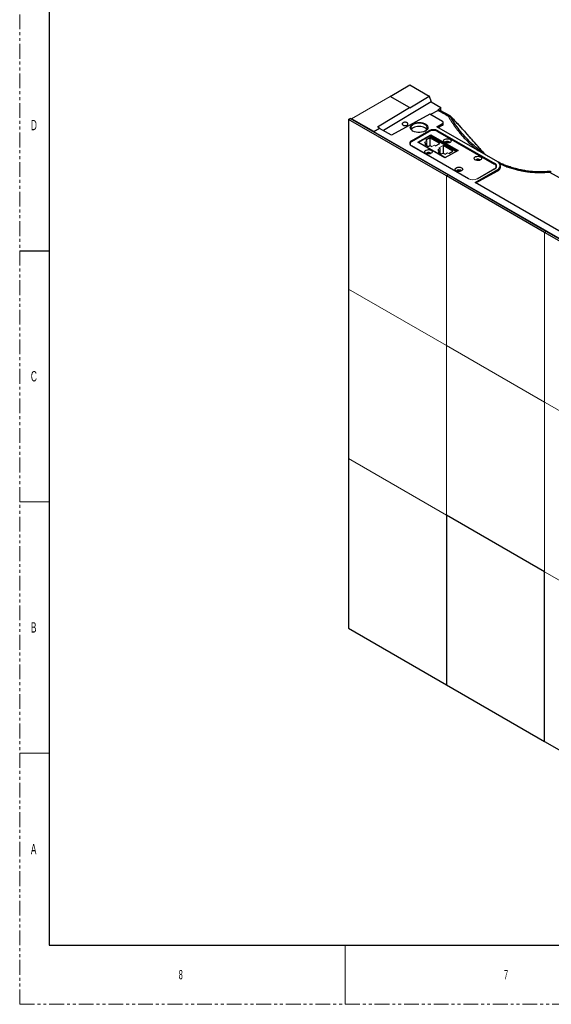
# Paper-space layout 'Sheet2' of a CAD drawing. Header units: millimetres. Extents: x 0 to 1118, y 0 to 864.
# Tile 1 of 85: x 0 to 228, y 0 to 423. Entities that reach past the tile are written whole.
import ezdxf

# ---------------------------------------------------------------- set-up
doc = ezdxf.new("R2010")
doc.units = ezdxf.units.MM
doc.linetypes.add('PHANTOM', pattern=[12.7, 6.35, -1.27, 1.27, -1.27, 1.27, -1.27])
doc.styles.add('SLDTEXTSTYLE2', font='TXT', dxfattribs={"width": 0.6})

psp = doc.layouts.new('Sheet2')

# ---------------------------------------------------------------- linework, layer by layer
at = {"color": 7, "linetype": 'PHANTOM', "lineweight": 0}
for q in [(0, 863.6), (1117.6, 0)]:
    psp.add_line((0, 0), q, dxfattribs=at)
at = {"color": 7, "linetype": 'Continuous', "lineweight": 30}
for p, q in [((12.7, 838.2), (12.7, 25.4)), ((159.083, 390.209), (167.568, 395.107)), ((167.568, 395.107), (175.833, 390.337)), ((167.438, 385.386), (159.083, 390.209)), ((167.466, 385.308), (175.832, 390.334)), ((175.944, 390.273), (175.83, 390.336)), ((175.83, 390.335), (176.742, 387.825)), ((153.575, 377.061), (167.438, 385.386)), ((176.739, 387.824), (156.196, 375.486)), ((167.438, 385.386), (167.466, 385.308)), ((176.738, 387.821), (180.777, 385.49)), ((180.777, 385.492), (179.585, 384.301)), ((180.777, 383.99), (180.777, 385.491)), ((176.074, 382.584), (159.67, 373.481)), ((181.562, 379.416), (176.074, 382.584)), ((179.68, 384.134), (176.431, 382.378)), ((179.585, 384.301), (179.799, 384.186)), ((184.794, 381.818), (180.237, 384.282)), ((141.229, 380.31), (141.936, 380.718)), ((141.229, 380.31), (141.229, 307.409)), ((183.316, 356.014), (141.229, 380.31)), ((184.023, 356.422), (141.936, 380.718)), ((142.289, 380.514), (142.466, 380.616)), ((152.04, 375.089), (142.466, 380.616)), ((154.515, 376.518), (153.575, 377.061)), ((179.087, 377.171), (181.562, 378.6)), ((205.25, 362.067), (179.087, 377.171)), ((179.733, 376.798), (181.562, 377.798)), ((181.562, 378.6), (181.562, 377.798)), ((181.855, 378.16), (181.855, 379.008)), ((300.533, 289.305), (152.04, 375.028)), ((153.92, 376.113), (153.901, 376.164)), ((159.67, 373.481), (154.515, 376.457)), ((168.268, 371.13), (175.693, 375.416)), ((168.445, 370.885), (175.87, 375.171)), ((170.92, 370.476), (176.577, 373.742)), ((175.949, 373.159), (171.265, 370.455)), ((176.1, 372.409), (174.332, 371.389)), ((176.515, 373.445), (175.985, 373.139)), ((180.342, 369.96), (176.1, 372.409)), ((176.1, 372.409), (176.1, 369.144)), ((176.515, 373.445), (187.899, 366.873)), ((176.577, 373.742), (188.244, 367.007)), ((176.577, 373.409), (176.577, 373.742)), ((179.405, 375.171), (203.801, 361.088)), ((179.582, 375.416), (203.977, 361.333)), ((192.664, 354.801), (168.268, 368.884)), ((192.84, 354.761), (168.445, 368.844)), ((182.587, 363.741), (170.92, 370.476)), ((182.649, 363.883), (171.265, 370.455)), ((171.265, 370.455), (171.265, 370.277)), ((173.802, 370.47), (174.685, 369.96)), ((174.685, 369.96), (173.978, 369.552)), ((174.685, 369.144), (174.685, 369.96)), ((175.392, 368.735), (176.1, 369.144)), ((176.1, 369.144), (176.983, 368.633)), ((178.574, 368.94), (180.342, 369.96)), ((186.034, 366.674), (181.792, 369.123)), ((181.792, 369.123), (181.792, 365.858)), ((195.008, 369.178), (194.944, 369.235)), ((180.554, 367.797), (179.494, 367.184)), ((179.494, 367.184), (180.378, 366.674)), ((180.378, 366.674), (179.67, 366.266)), ((179.67, 366.266), (181.085, 365.449)), ((180.378, 365.858), (180.378, 366.674)), ((181.085, 365.449), (181.792, 365.858)), ((181.792, 365.858), (182.676, 365.347)), ((188.244, 367.007), (182.587, 363.741)), ((182.676, 365.347), (183.736, 365.96)), ((184.267, 365.653), (186.034, 366.674)), ((186.034, 365.731), (186.034, 365.837)), ((182.676, 363.792), (182.676, 363.898)), ((206.422, 359.691), (206.422, 360.435)), ((225.403, 331.717), (183.316, 356.014)), ((226.11, 332.126), (184.023, 356.422)), ((195.527, 353.189), (205.25, 358.802)), ((195.836, 353.011), (205.25, 358.161)), ((203.977, 359.088), (196.553, 354.801)), ((205.25, 358.802), (205.25, 358.161)), ((264.47, 313.389), (195.527, 353.189)), ((267.49, 307.421), (225.403, 331.717)), ((268.197, 307.829), (226.11, 332.126)), ((0, 323.85), (12.7, 323.85)), ((141.229, 307.409), (141.229, 234.509)), ((141.229, 234.509), (141.229, 161.608)), ((183.316, 210.212), (183.316, 137.312)), ((225.403, 185.916), (183.316, 210.212)), ((225.403, 113.015), (225.403, 185.916)), ((141.229, 161.608), (183.316, 137.312)), ((183.316, 137.312), (225.403, 113.015)), ((225.403, 113.015), (267.49, 88.719)), ((12.7, 25.4), (1104.9, 25.4))]:
    psp.add_line(p, q, dxfattribs=at)
at = {"color": 144, "linetype": 'Continuous', "lineweight": 0}
for p, q in [((159.083, 390.209), (142.466, 380.616)), ((176.861, 387.751), (175.944, 390.273)), ((152.04, 375.089), (154.515, 376.518)), ((154.515, 376.457), (152.04, 375.028)), ((152.04, 375.028), (152.04, 375.089)), ((154.515, 376.518), (154.515, 376.457)), ((175.693, 375.069), (175.693, 375.416)), ((175.949, 373.159), (187.334, 366.587)), ((168.445, 368.844), (168.445, 368.782)), ((174.862, 371.083), (173.802, 370.47)), ((173.978, 369.552), (175.392, 368.735)), ((174.332, 371.389), (174.862, 371.083)), ((174.862, 369.042), (174.862, 371.083)), ((176.983, 368.633), (178.044, 369.246)), ((178.044, 369.246), (178.574, 368.94)), ((181.792, 369.123), (180.024, 368.103)), ((180.024, 368.103), (180.554, 367.797)), ((180.554, 365.756), (180.554, 367.797)), ((182.649, 363.883), (187.334, 366.587)), ((183.736, 365.96), (184.267, 365.653)), ((183.736, 364.511), (183.736, 364.404)), ((184.267, 364.711), (184.267, 364.817)), ((187.298, 366.567), (187.334, 366.546)), ((187.334, 366.546), (187.899, 366.873)), ((187.899, 366.873), (187.899, 366.808)), ((182.649, 363.777), (182.649, 363.883)), ((183.316, 356.014), (184.023, 356.422)), ((183.316, 356.014), (183.316, 283.113)), ((203.801, 359.047), (196.376, 354.761)), ((192.84, 354.708), (192.84, 354.761)), ((225.403, 331.717), (226.11, 332.126)), ((225.403, 331.717), (225.403, 258.817)), ((141.229, 307.409), (183.316, 283.113)), ((183.316, 283.113), (225.403, 258.817)), ((183.316, 283.113), (183.316, 210.212)), ((225.403, 258.817), (267.49, 234.52)), ((225.403, 258.817), (225.403, 185.916)), ((141.229, 234.509), (183.316, 210.212)), ((183.316, 210.212), (225.403, 185.916)), ((183.316, 137.312), (183.316, 210.212)), ((225.403, 185.916), (267.49, 161.62)), ((225.403, 185.916), (225.403, 113.015))]:
    psp.add_line(p, q, dxfattribs=at)
at = {"color": 8, "linetype": 'Continuous', "lineweight": 30}
for p, q in [((179.582, 375.069), (179.582, 375.416)), ((168.268, 370.771), (168.268, 371.13)), ((203.977, 360.974), (203.977, 361.333))]:
    psp.add_line(p, q, dxfattribs=at)
at = {"color": 7, "linetype": 'Continuous', "lineweight": 0}
for p, q in [((0, 215.9), (12.7, 215.9)), ((0, 107.95), (12.7, 107.95)), ((139.7, 25.4), (139.7, 0))]:
    psp.add_line(p, q, dxfattribs=at)
at = {"color": 7, "linetype": 'Continuous', "lineweight": 30, "flags": 128}
for points in [[(168.816, 375.324), (168.305, 375.691), (167.942, 376.113), (167.745, 376.571), (167.723, 377.042), (167.877, 377.505), (168.2, 377.937), (168.676, 378.32), (169.283, 378.635), (169.994, 378.867), (170.774, 379.005), (171.588, 379.043), (172.397, 378.98), (173.163, 378.817), (173.851, 378.563), (174.428, 378.23), (174.868, 377.833), (175.149, 377.391), (175.259, 376.924), (175.193, 376.454), (174.953, 376.004), (174.552, 375.593), (174.007, 375.243), (173.344, 374.968), (172.594, 374.782), (171.792, 374.693), (170.976, 374.706), (170.184, 374.819), (169.453, 375.029), (168.816, 375.324)], [(173.978, 378.1), (173.361, 378.384), (172.65, 378.581), (171.88, 378.683), (171.091, 378.683), (170.321, 378.581), (169.61, 378.384), (168.993, 378.1), (168.501, 377.743), (168.159, 377.333), (167.983, 376.889), (167.983, 376.433), (168.159, 375.989), (168.501, 375.578), (168.907, 375.273)], [(174.064, 375.273), (174.47, 375.578), (174.813, 375.989), (174.989, 376.433), (174.989, 376.889), (174.813, 377.333), (174.47, 377.743), (173.978, 378.1)], [(184.797, 370.425), (184.362, 370.246), (183.849, 370.158), (183.314, 370.171), (182.816, 370.283), (182.408, 370.482), (182.134, 370.748), (182.024, 371.05), (182.091, 371.356), (182.325, 371.634), (182.704, 371.852), (183.184, 371.988), (183.715, 372.026), (184.239, 371.963), (184.698, 371.805), (185.044, 371.569), (185.238, 371.281), (185.26, 370.973), (185.108, 370.677), (184.797, 370.425)], [(176.665, 365.731), (176.23, 365.552), (175.717, 365.464), (175.183, 365.476), (174.684, 365.589), (174.276, 365.788), (174.002, 366.053), (173.893, 366.356), (173.959, 366.662), (174.194, 366.94), (174.572, 367.158), (175.053, 367.293), (175.583, 367.332), (176.107, 367.268), (176.566, 367.11), (176.912, 366.875), (177.107, 366.587), (177.129, 366.278), (176.976, 365.982), (176.665, 365.731)], [(197.878, 362.874), (197.443, 362.694), (196.93, 362.606), (196.396, 362.619), (195.898, 362.731), (195.489, 362.931), (195.216, 363.196), (195.106, 363.498), (195.172, 363.805), (195.407, 364.082), (195.785, 364.3), (196.266, 364.436), (196.797, 364.474), (197.32, 364.411), (197.78, 364.253), (198.125, 364.017), (198.32, 363.729), (198.342, 363.421), (198.189, 363.125), (197.878, 362.874)], [(189.747, 358.179), (189.311, 358), (188.799, 357.912), (188.264, 357.924), (187.766, 358.037), (187.358, 358.236), (187.084, 358.502), (186.974, 358.804), (187.04, 359.11), (187.275, 359.388), (187.653, 359.606), (188.134, 359.742), (188.665, 359.78), (189.188, 359.717), (189.648, 359.558), (189.994, 359.323), (190.188, 359.035), (190.21, 358.727), (190.058, 358.431), (189.747, 358.179)]]:
    psp.add_lwpolyline(points, dxfattribs=at)
at = {"color": 144, "linetype": 'Continuous', "lineweight": 0, "flags": 128}
for points in [[(182.847, 370.272), (182.84, 370.283), (182.773, 370.476), (182.84, 370.67), (183.029, 370.834), (183.313, 370.943), (183.648, 370.981), (183.983, 370.943), (184.267, 370.834), (184.456, 370.67), (184.523, 370.476), (184.456, 370.283), (184.448, 370.272)], [(174.716, 365.578), (174.708, 365.589), (174.641, 365.782), (174.708, 365.975), (174.898, 366.139), (175.181, 366.249), (175.516, 366.287), (175.851, 366.249), (176.135, 366.139), (176.325, 365.975), (176.391, 365.782), (176.325, 365.589), (176.317, 365.578)], [(195.929, 362.721), (195.921, 362.731), (195.854, 362.925), (195.921, 363.118), (196.111, 363.282), (196.395, 363.391), (196.729, 363.43), (197.064, 363.391), (197.348, 363.282), (197.538, 363.118), (197.604, 362.925), (197.538, 362.731), (197.53, 362.721)], [(187.797, 358.026), (187.789, 358.037), (187.723, 358.23), (187.789, 358.424), (187.979, 358.587), (188.263, 358.697), (188.598, 358.735), (188.933, 358.697), (189.216, 358.587), (189.406, 358.424), (189.473, 358.23), (189.406, 358.037), (189.398, 358.026)]]:
    psp.add_lwpolyline(points, dxfattribs=at)
at = {"color": 7, "linetype": 'Continuous', "lineweight": 30}
for centre, radius, start, end in [((181.407, 379.008), 0.437, 290.78342, 69.21658), ((177.638, 371.663), 4.227, 62.60967, 117.39033), ((177.638, 371.759), 3.843, 62.60967, 117.39033), ((168.694, 370.007), 1.201, 110.78342, 249.21658), ((203.551, 360.21), 1.201, 290.78342, 69.21658), ((204.63, 360.435), 1.746, 290.78342, 69.21658)]:
    psp.add_arc(centre, radius, start, end, dxfattribs=at)
at = {"color": 144, "linetype": 'Continuous', "lineweight": 0}
for centre, radius, start, end in [((168.832, 369.864), 1.092, 110.78342, 249.21658), ((203.413, 360.067), 1.092, 290.78342, 69.21658), ((194.608, 358.554), 4.227, 242.60967, 297.39033), ((194.608, 358.172), 3.843, 242.60967, 297.39033)]:
    psp.add_arc(centre, radius, start, end, dxfattribs=at)
at = {"color": 7, "linetype": 'Continuous', "lineweight": 30}
for points, knots in [([(180.23, 384.272), (180.227, 384.278), (180.2, 384.324), (180.019, 384.294), (179.791, 384.187), (179.68, 384.134)], [0, 0, 0, 0, 0.0817881, 0.551777, 1, 1, 1, 1]), ([(184.762, 381.83), (184.77, 381.828), (184.802, 381.817), (184.824, 381.791), (184.841, 381.772)], [0, 0, 0, 0, 0.252278, 1, 1, 1, 1]), ([(185.119, 381.556), (185.077, 381.602), (184.977, 381.711), (184.845, 381.777), (184.769, 381.815)], [0, 0, 0, 0, 0.42273455, 1, 1, 1, 1]), ([(197.209, 368.227), (196.694, 368.807), (195.097, 370.611), (192.307, 373.752), (188.819, 377.661), (186.358, 380.251), (185.12, 381.554)], [0, 0, 0, 0, 0.1290377, 0.4005971, 0.6985218, 1, 1, 1, 1]), ([(164.591, 378.865), (164.476, 378.798), (164.383, 378.718), (164.258, 378.543), (164.225, 378.449), (164.225, 378.26), (164.258, 378.166), (164.383, 377.991), (164.476, 377.911), (164.707, 377.777), (164.846, 377.724), (165.148, 377.652), (165.312, 377.633), (165.639, 377.633), (165.803, 377.652), (166.105, 377.724), (166.244, 377.777), (166.359, 377.844)], [0, 0, 0, 0, 0.125, 0.125, 0.25, 0.25, 0.375, 0.375, 0.5, 0.5, 0.625, 0.625, 0.75, 0.75, 0.875, 0.875, 1, 1, 1, 1]), ([(166.359, 377.844), (166.475, 377.911), (166.568, 377.991), (166.693, 378.166), (166.725, 378.26), (166.725, 378.449), (166.693, 378.543), (166.568, 378.718), (166.475, 378.798), (166.244, 378.932), (166.105, 378.985), (165.803, 379.057), (165.639, 379.076), (165.312, 379.076), (165.148, 379.057), (164.846, 378.985), (164.707, 378.932), (164.591, 378.865)], [0, 0, 0, 0, 0.125, 0.125, 0.25, 0.25, 0.375, 0.375, 0.5, 0.5, 0.625, 0.625, 0.75, 0.75, 0.875, 0.875, 1, 1, 1, 1]), ([(168.993, 376.732), (168.662, 376.53), (168.304, 376.312), (168.214, 376.031), (168.208, 376.01)], [0, 0, 0, 0, 0.9263834, 1, 1, 1, 1]), ([(174.773, 375.982), (174.764, 376.012), (174.673, 376.303), (174.011, 376.764), (172.877, 377.224), (171.488, 377.378), (170.085, 377.232), (169.357, 376.899), (168.993, 376.732)], [0, 0, 0, 0, 0.0225592, 0.2180474, 0.4135355, 0.6090237, 0.8045118, 1, 1, 1, 1]), ([(181.562, 377.798), (181.616, 377.832), (181.716, 377.895), (181.821, 378.029), (181.866, 378.13), (181.855, 378.191), (181.855, 378.191)], [0, 0, 0, 0, 0.3100732, 0.5803656, 0.9999362, 1, 1, 1, 1]), ([(167.718, 369.898), (167.702, 369.886), (167.607, 369.809), (167.599, 369.711), (167.593, 369.63)], [0, 0, 0, 0, 0.16747758, 1, 1, 1, 1]), ([(183.227, 370.213), (183.22, 370.216), (183.144, 370.244), (183.059, 370.338), (183.007, 370.475), (183.053, 370.62), (183.155, 370.694), (183.206, 370.731)], [0, 0, 0, 0, 0.0256621, 0.2692466, 0.5128311, 0.7564155, 1, 1, 1, 1]), ([(183.206, 370.731), (183.22, 370.739), (183.249, 370.755), (183.296, 370.775), (183.346, 370.793), (183.42, 370.814), (183.52, 370.832), (183.648, 370.84), (183.776, 370.832), (183.932, 370.804), (184.101, 370.738), (184.215, 370.64), (184.264, 370.55), (184.277, 370.476), (184.265, 370.403), (184.226, 370.334), (184.169, 370.272), (184.116, 370.238), (184.09, 370.221)], [0, 0, 0, 0, 0.0301726, 0.060092, 0.0900282, 0.1202507, 0.1852421, 0.2503703, 0.3153618, 0.3804901, 0.5000657, 0.6196412, 0.6846327, 0.7497609, 0.8147524, 0.8798807, 0.939907, 1, 1, 1, 1]), ([(197.173, 368.247), (197.41, 367.98), (198.08, 367.226), (198.914, 366.287), (199.513, 365.616), (199.678, 365.431)], [0, 0, 0, 0, 0.283694, 0.8024702, 1, 1, 1, 1]), ([(175.143, 365.501), (175.119, 365.509), (175.026, 365.542), (174.926, 365.642), (174.875, 365.781), (174.921, 365.926), (175.023, 366), (175.074, 366.037)], [0, 0, 0, 0, 0.0776239, 0.3082179, 0.5388119, 0.769406, 1, 1, 1, 1]), ([(175.074, 366.037), (175.089, 366.045), (175.117, 366.061), (175.164, 366.081), (175.215, 366.099), (175.288, 366.119), (175.389, 366.138), (175.516, 366.145), (175.644, 366.138), (175.8, 366.109), (175.969, 366.043), (176.083, 365.946), (176.133, 365.856), (176.145, 365.782), (176.133, 365.708), (176.095, 365.64), (176.037, 365.578), (175.984, 365.544), (175.958, 365.527)], [0, 0, 0, 0, 0.0301726, 0.060092, 0.0900282, 0.1202507, 0.1852421, 0.2503703, 0.3153618, 0.3804901, 0.5000657, 0.6196412, 0.6846327, 0.7497609, 0.8147524, 0.8798807, 0.939907, 1, 1, 1, 1]), ([(201.147, 364.436), (200.977, 364.543), (200.354, 364.935), (199.781, 365.349), (199.365, 365.649)], [0, 0, 0, 0, 0.2732917, 1, 1, 1, 1]), ([(196.356, 362.643), (196.332, 362.651), (196.239, 362.684), (196.139, 362.785), (196.088, 362.924), (196.134, 363.068), (196.236, 363.143), (196.287, 363.18)], [0, 0, 0, 0, 0.0776239, 0.3082179, 0.5388119, 0.769406, 1, 1, 1, 1]), ([(196.287, 363.18), (196.302, 363.188), (196.33, 363.203), (196.378, 363.223), (196.428, 363.241), (196.501, 363.262), (196.602, 363.28), (196.729, 363.288), (196.857, 363.28), (197.013, 363.252), (197.182, 363.186), (197.296, 363.089), (197.346, 362.998), (197.359, 362.925), (197.346, 362.851), (197.308, 362.782), (197.25, 362.72), (197.198, 362.686), (197.171, 362.669)], [0, 0, 0, 0, 0.0301726, 0.060092, 0.0900282, 0.1202507, 0.1852421, 0.2503703, 0.3153618, 0.3804901, 0.5000657, 0.6196412, 0.6846327, 0.7497609, 0.8147524, 0.8798807, 0.939907, 1, 1, 1, 1]), ([(204.651, 359.838), (204.643, 359.917), (204.634, 360.02), (204.532, 360.1), (204.508, 360.118)], [0, 0, 0, 0, 0.7717486, 1, 1, 1, 1]), ([(227.319, 357.958), (226.743, 357.89), (225.499, 357.743), (223.558, 357.692), (221.585, 357.739), (219.53, 357.896), (217.437, 358.166), (215.355, 358.55), (213.229, 359.048), (211.147, 359.652), (209.187, 360.337), (207.63, 360.961), (206.442, 361.492), (205.659, 361.864), (205.277, 362.059), (205.17, 362.114)], [0, 0, 0, 0, 0.0735977, 0.1591754, 0.2408883, 0.3186604, 0.4160898, 0.5063765, 0.5894828, 0.700625, 0.7954834, 0.8740241, 0.9362454, 0.9821248, 1, 1, 1, 1]), ([(205.25, 358.161), (205.469, 358.299), (205.843, 358.534), (206.276, 359.062), (206.471, 359.464), (206.422, 359.733), (206.422, 359.733)], [0, 0, 0, 0, 0.3170883, 0.5407083, 0.9999362, 1, 1, 1, 1]), ([(188.224, 357.949), (188.201, 357.957), (188.107, 357.99), (188.007, 358.091), (187.957, 358.229), (188.002, 358.374), (188.105, 358.448), (188.156, 358.485)], [0, 0, 0, 0, 0.0776239, 0.3082179, 0.5388119, 0.769406, 1, 1, 1, 1]), ([(188.156, 358.485), (188.17, 358.493), (188.199, 358.509), (188.246, 358.529), (188.296, 358.547), (188.37, 358.568), (188.47, 358.586), (188.598, 358.593), (188.725, 358.586), (188.882, 358.557), (189.05, 358.492), (189.164, 358.394), (189.214, 358.304), (189.227, 358.23), (189.214, 358.156), (189.176, 358.088), (189.119, 358.026), (189.066, 357.992), (189.04, 357.975)], [0, 0, 0, 0, 0.0301726, 0.060092, 0.0900282, 0.1202507, 0.1852421, 0.2503703, 0.3153618, 0.3804901, 0.5000657, 0.6196412, 0.6846327, 0.7497609, 0.8147524, 0.8798807, 0.939907, 1, 1, 1, 1]), ([(228.251, 357.75), (228.151, 357.807), (227.941, 357.925), (227.631, 357.967), (227.441, 357.957), (227.376, 357.953)], [0, 0, 0, 0, 0.37454639, 0.78676813, 1, 1, 1, 1]), ([(227.55, 357.7), (227.521, 357.763), (227.492, 357.816), (227.434, 357.896), (227.405, 357.924), (227.378, 357.938)], [0, 0, 0, 0, 0.5, 0.5, 1, 1, 1, 1]), ([(228.258, 357.764), (228.211, 357.786), (228.112, 357.832), (227.878, 357.843), (227.679, 357.757), (227.55, 357.7)], [0, 0, 0, 0, 0.24292591, 0.50745244, 1, 1, 1, 1])]:
    psp.add_open_spline(points, degree=3, knots=knots, dxfattribs=at)
for points in [[(179.68, 384.134), (181.147, 383.342), (182.613, 382.549), (184.078, 381.755)], [(184.56, 381.751), (184.407, 381.776), (184.242, 381.778), (184.078, 381.755)], [(184.983, 381.604), (184.862, 381.673), (184.718, 381.724), (184.56, 381.751)], [(227.55, 357.7), (242.6, 349.198), (257.487, 340.604), (272.206, 331.921)]]:
    psp.add_open_spline(points, degree=3, dxfattribs=at)
at = {"color": 8, "linetype": 'Continuous', "lineweight": 30}
for points, knots in [([(184.078, 381.755), (184.204, 381.812), (184.398, 381.901), (184.624, 381.894), (184.718, 381.851), (184.762, 381.83)], [0, 0, 0, 0, 0.4976438, 0.7650528, 1, 1, 1, 1]), ([(184.078, 381.755), (184.247, 381.42), (184.609, 380.702), (185.271, 379.571), (185.892, 378.599), (186.418, 377.826), (186.803, 377.279), (187.219, 376.707), (187.667, 376.112), (188.14, 375.505), (188.821, 374.659), (189.729, 373.588), (190.893, 372.307), (192.107, 371.06), (193.506, 369.718), (195.047, 368.339), (196.238, 367.392), (196.798, 366.947)], [0, 0, 0, 0, 0.0634746, 0.1358225, 0.2167105, 0.2513308, 0.2863334, 0.3235559, 0.3636116, 0.403773, 0.4440464, 0.5321387, 0.6191088, 0.7050276, 0.7899685, 0.901193, 1, 1, 1, 1]), ([(194.944, 369.235), (194.538, 369.589), (193.141, 370.81), (191.076, 373.004), (188.724, 375.792), (186.637, 378.65), (185.534, 380.62), (184.983, 381.604)], [0, 0, 0, 0, 0.09276158, 0.31955978, 0.5465537, 0.77354468, 1, 1, 1, 1]), ([(184.983, 381.604), (185.277, 381.305), (185.9, 380.67), (186.877, 379.644), (188.035, 378.407), (189.41, 376.913), (191.039, 375.119), (192.517, 373.474), (193.817, 372.018), (194.911, 370.791), (195.964, 369.607), (196.732, 368.743), (197.094, 368.335), (197.173, 368.247)], [0, 0, 0, 0, 0.0699245, 0.1485378, 0.2358531, 0.3515819, 0.4854702, 0.6375263, 0.717955, 0.8086614, 0.9096366, 0.9803535, 1, 1, 1, 1]), ([(184.983, 381.604), (185.031, 381.604), (185.093, 381.604), (185.114, 381.563), (185.119, 381.553)], [0, 0, 0, 0, 0.7664542, 1, 1, 1, 1]), ([(199.365, 365.649), (198.441, 366.321), (196.879, 367.457), (195.551, 368.679), (195.008, 369.178)], [0, 0, 0, 0, 0.5916041, 1, 1, 1, 1]), ([(206.121, 361.261), (206.62, 361.037), (207.786, 360.514), (209.656, 359.824), (211.676, 359.177), (213.582, 358.666), (215.435, 358.254), (217.162, 357.946), (218.824, 357.718), (220.358, 357.567), (221.82, 357.477), (223.282, 357.44), (224.76, 357.463), (226.211, 357.546), (227.118, 357.651), (227.55, 357.7)], [0, 0, 0, 0, 0.0824194, 0.1923052, 0.2883738, 0.3825824, 0.4652493, 0.5462289, 0.6173746, 0.6874562, 0.7487614, 0.8089779, 0.8783868, 0.9420969, 1, 1, 1, 1]), ([(227.378, 357.938), (227.378, 357.938), (227.378, 357.938), (227.378, 357.938), (227.377, 357.938), (227.377, 357.938), (227.376, 357.939), (227.375, 357.939), (227.372, 357.941), (227.366, 357.943), (227.354, 357.947), (227.338, 357.95), (227.326, 357.945), (227.321, 357.943)], [0, 0, 0, 0, 0.0006495, 0.001764, 0.0053875, 0.0107742, 0.0215475, 0.043094, 0.0861858, 0.1723604, 0.344638, 0.6886216, 1, 1, 1, 1])]:
    psp.add_open_spline(points, degree=3, knots=knots, dxfattribs=at)

# ---------------------------------------------------------------- texts
at = {"color": 7, "linetype": 'Continuous', "lineweight": 0, "attachment_point": 1, "style": 'SLDTEXTSTYLE2'}
for s, insert, char_height in [('D', (4.794, 380.098), 4.445), ('C', (4.794, 272.148), 4.445), ('B', (4.794, 164.198), 4.445), ('A', (4.794, 68.948), 4.445), ('8', (68.263, 14.729), 3.969), ('7', (207.963, 14.729), 3.969)]:
    psp.add_mtext(s, dxfattribs=dict(at, insert=insert, char_height=char_height))

doc.saveas('drawing.dxf')
